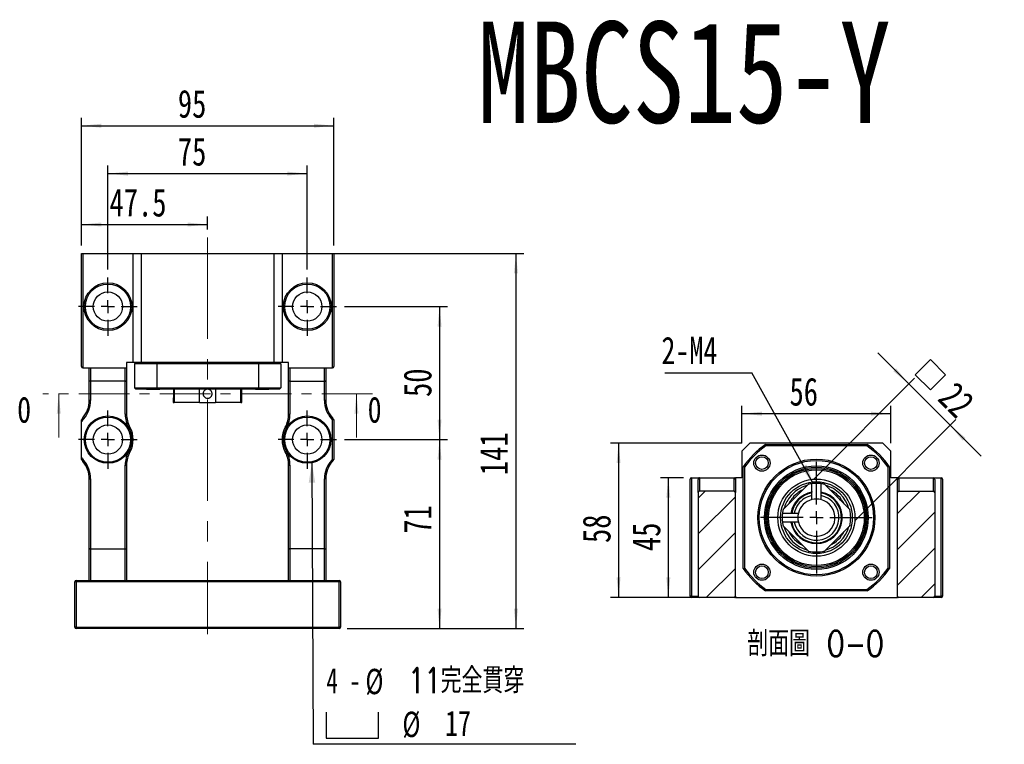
# Model space of a CAD drawing. Header units: millimetres. Extents: x 50 to 278, y 27 to 200.
# Tile 2 of 6: x 50 to 174, y 109 to 200. Entities that reach past the tile are written whole.
import ezdxf

# ---------------------------------------------------------------- set-up
doc = ezdxf.new("R2010")
doc.units = ezdxf.units.MM
doc.linetypes.add('CENTER', pattern=[10.16, 6.35, -1.27, 1.27, -1.27])
doc.linetypes.add('CENTERX2', pattern=[20.32, 12.7, -2.54, 2.54, -2.54])
doc.layers.add('FORMAT', color=7, linetype='Continuous')
doc.styles.add('SLDTEXTSTYLE0', font='TXT', dxfattribs={"width": 0.75})
doc.styles.add('SLDTEXTSTYLE1', font='TXT', dxfattribs={"width": 0.75, "bigfont": 'bigfont'})
doc.styles.add('SLDTEXTSTYLE3', font='TXT', dxfattribs={"width": 0.7})
doc.styles.add('SLDTEXTSTYLE4', font='TXT', dxfattribs={"width": 0.666667})
doc.dimstyles.new('SLDDIMSTYLE1', dxfattribs={"dimtxt": 0.18, "dimasz": 2.5, "dimexe": 0, "dimexo": 0.0625, "dimgap": 0, "dimtad": 0, "dimtih": 1, "dimtoh": 1, "dimdec": 0, "dimrnd": 1e-09, "dimzin": 0, "dimdsep": 46, "dimtxsty": 'Standard', "dimsah": 1, "dimcen": 0.09, "dimadec": 0, "dimazin": 0, "dimtfac": 2.5, "dimtdec": 0, "dimtofl": 0, "dimtmove": 0, "dimatfit": 3, "dimfxl": 0, "dimfrac": 2, "dimtolj": 1, "dimtzin": 0, "dimarcsym": 0})
doc.dimstyles.new('SLDDIMSTYLE2', dxfattribs={"dimtxt": 3.5, "dimasz": 2.5, "dimexe": 0, "dimexo": 0.0625, "dimgap": 0.875, "dimtad": 1, "dimdec": 1, "dimlfac": 3, "dimrnd": 1e-09, "dimzin": 12, "dimdsep": 46, "dimtxsty": 'SLDTEXTSTYLE0', "dimsah": 1, "dimcen": 0.09, "dimadec": 0, "dimazin": 3, "dimtfac": 1, "dimtdec": 1, "dimtofl": 0, "dimtmove": 0, "dimatfit": 3, "dimfxl": 0, "dimfrac": 2, "dimtolj": 1, "dimtzin": 12, "dimarcsym": 0})
doc.dimstyles.new('SLDDIMSTYLE3', dxfattribs={"dimtxt": 3.5, "dimasz": 2.5, "dimexe": 0, "dimexo": 0.0625, "dimgap": 0.875, "dimtad": 1, "dimlfac": 3, "dimrnd": 1e-09, "dimzin": 12, "dimdsep": 46, "dimtxsty": 'SLDTEXTSTYLE0', "dimsah": 1, "dimcen": 0.09, "dimadec": 0, "dimazin": 3, "dimtfac": 1, "dimtofl": 0, "dimtmove": 0, "dimatfit": 3, "dimfxl": 0, "dimfrac": 2, "dimtolj": 1, "dimtzin": 12, "dimarcsym": 0})
doc.dimstyles.new('SLDDIMSTYLE4', dxfattribs={"dimtxt": 3.5, "dimasz": 2.5, "dimexe": 0, "dimexo": 0.0625, "dimgap": 0.875, "dimtad": 1, "dimlfac": 3, "dimrnd": 1e-09, "dimzin": 12, "dimdsep": 46, "dimtxsty": 'SLDTEXTSTYLE0', "dimsah": 1, "dimcen": 0.09, "dimadec": 0, "dimazin": 3, "dimtfac": 1, "dimtmove": 0, "dimatfit": 0, "dimfxl": 0, "dimfrac": 2, "dimtolj": 1, "dimtzin": 12, "dimarcsym": 0})

# ---------------------------------------------------------------- blocks, each defined once
blk = doc.blocks.new('_D')
at = {"layer": 'FORMAT', "color": 7}
for p, q in [((58.1, 171.61), (58.1, 175.23)), ((58.1, 174.23), (73.93, 174.23)), ((73.93, 173.61), (73.93, 175.23))]:
    blk.add_line(p, q, dxfattribs=at)
for points in [[(58.1, 174.23), (60.6, 173.98), (60.6, 174.48)], [(73.93, 174.23), (71.43, 174.48), (71.43, 173.98)]]:
    blk.add_solid(points, dxfattribs=at)
at = {"layer": 'FORMAT', "color": 7, "insert": (61.63, 178.74), "char_height": 3.5, "attachment_point": 1, "style": 'SLDTEXTSTYLE0'}
blk.add_mtext('47.5', dxfattribs=at)
blk = doc.blocks.new('_D_1')
at = {"layer": 'FORMAT', "color": 7}
for p, q in [((61.43, 168.61), (61.43, 181.61)), ((86.43, 168.61), (86.43, 181.61)), ((61.43, 180.61), (86.43, 180.61))]:
    blk.add_line(p, q, dxfattribs=at)
for points in [[(61.43, 180.61), (63.93, 180.36), (63.93, 180.86)], [(86.43, 180.61), (83.93, 180.86), (83.93, 180.36)]]:
    blk.add_solid(points, dxfattribs=at)
at = {"layer": 'FORMAT', "color": 7, "insert": (70.2, 185.12), "char_height": 3.5, "attachment_point": 1, "style": 'SLDTEXTSTYLE0'}
blk.add_mtext('75', dxfattribs=at)
blk = doc.blocks.new('_D_2')
at = {"layer": 'FORMAT', "color": 7}
for p, q in [((58.1, 171.61), (58.1, 187.61)), ((58.1, 186.61), (89.76, 186.61)), ((89.76, 171.61), (89.76, 187.61))]:
    blk.add_line(p, q, dxfattribs=at)
for points in [[(58.1, 186.61), (60.6, 186.36), (60.6, 186.86)], [(89.76, 186.61), (87.26, 186.86), (87.26, 186.36)]]:
    blk.add_solid(points, dxfattribs=at)
at = {"layer": 'FORMAT', "color": 7, "insert": (70.2, 191.12), "char_height": 3.5, "attachment_point": 1, "style": 'SLDTEXTSTYLE0'}
blk.add_mtext('95', dxfattribs=at)
blk = doc.blocks.new('_D_3')
at = {"layer": 'FORMAT', "color": 7}
for p, q in [((91.1, 147.28), (104.02, 147.28)), ((103.02, 147.28), (103.02, 123.61)), ((91.43, 123.61), (104.02, 123.61))]:
    blk.add_line(p, q, dxfattribs=at)
for points in [[(103.02, 147.28), (102.77, 144.78), (103.27, 144.78)], [(103.02, 123.61), (103.27, 126.11), (102.77, 126.11)]]:
    blk.add_solid(points, dxfattribs=at)
at = {"layer": 'FORMAT', "color": 7, "insert": (98.5, 135.49), "char_height": 3.5, "attachment_point": 1, "rotation": 90, "style": 'SLDTEXTSTYLE0'}
blk.add_mtext('71', dxfattribs=at)
blk = doc.blocks.new('_D_4')
at = {"layer": 'FORMAT', "color": 7}
for p, q in [((91.1, 163.94), (104.02, 163.94)), ((103.02, 163.94), (103.02, 147.28)), ((91.1, 147.28), (104.02, 147.28))]:
    blk.add_line(p, q, dxfattribs=at)
for points in [[(103.02, 163.94), (102.77, 161.44), (103.27, 161.44)], [(103.02, 147.28), (103.27, 149.78), (102.77, 149.78)]]:
    blk.add_solid(points, dxfattribs=at)
at = {"layer": 'FORMAT', "color": 7, "insert": (98.5, 152.62), "char_height": 3.5, "attachment_point": 1, "rotation": 90, "style": 'SLDTEXTSTYLE0'}
blk.add_mtext('50', dxfattribs=at)
blk = doc.blocks.new('_D_5')
at = {"layer": 'FORMAT', "color": 7}
for p, q in [((84.26, 170.61), (113.6, 170.61)), ((112.6, 170.61), (112.6, 123.61)), ((91.43, 123.61), (113.6, 123.61))]:
    blk.add_line(p, q, dxfattribs=at)
for points in [[(112.6, 170.61), (112.35, 168.11), (112.85, 168.11)], [(112.6, 123.61), (112.85, 126.11), (112.35, 126.11)]]:
    blk.add_solid(points, dxfattribs=at)
at = {"layer": 'FORMAT', "color": 7, "insert": (108.08, 142.82), "char_height": 3.5, "attachment_point": 1, "rotation": 90, "style": 'SLDTEXTSTYLE0'}
blk.add_mtext('141', dxfattribs=at)
blk = doc.blocks.new('SW_SYMBOL_HOLE_SPOT')
at = {"layer": 'FORMAT', "color": 0}
for p, q in [((0, 875), (0, 75)), ((1600, 75), (1600, 875)), ((0, 75), (1600, 75))]:
    blk.add_line(p, q, dxfattribs=at)
blk = doc.blocks.new('SW_NOTE_2')
at = {"layer": 'FORMAT', "color": 0}
blk.add_line((32.94, 0), (0, 0), dxfattribs=at)
at = {"layer": 'FORMAT', "color": 0, "xscale": 0.004092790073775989, "yscale": 0.004092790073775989, "zscale": 0.004092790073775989}
blk.add_blockref('SW_SYMBOL_HOLE_SPOT', (1.64, 0.46), dxfattribs=at)
at = {"layer": 'FORMAT', "color": 0, "char_height": 3.175, "attachment_point": 1}
for s, insert, style in [('4 -', (1.67, 9.58), 'SLDTEXTSTYLE4'), ('%%c', (6.57, 9.46), 'SLDTEXTSTYLE3'), ('11\\M+18AAE\\M+19153\\M+18AD1\\M+190FA', (11.92, 9.58), 'SLDTEXTSTYLE1'), ('%%c', (11.21, 4.09), 'SLDTEXTSTYLE3'), ('17', (16.56, 4.22), 'SLDTEXTSTYLE0')]:
    blk.add_mtext(s, dxfattribs=dict(at, insert=insert, style=style))
blk = doc.blocks.new('SW_CENTERMARKSYMBOL_1')
at = {"layer": 'FORMAT', "color": 0}
for p, q in [((0, 1.67), (0, 3.67)), ((-1.67, 0), (-3.67, 0)), ((0, 0), (-0.83, 0)), ((0, 0), (0, 0.83)), ((0, 0), (0, -0.83)), ((0, 0), (0.83, 0)), ((1.67, 0), (3.67, 0)), ((0, -1.67), (0, -3.67))]:
    blk.add_line(p, q, dxfattribs=at)
blk = doc.blocks.new('SW_CENTERMARKSYMBOL_2')
at = {"layer": 'FORMAT', "color": 0}
for p, q in [((0, 1.67), (0, 3.67)), ((-1.67, 0), (-3.67, 0)), ((0, 0), (-0.83, 0)), ((0, 0), (0, 0.83)), ((0, 0), (0, -0.83)), ((0, 0), (0.83, 0)), ((1.67, 0), (3.67, 0)), ((0, -1.67), (0, -3.67))]:
    blk.add_line(p, q, dxfattribs=at)
blk = doc.blocks.new('SW_CENTERMARKSYMBOL_3')
at = {"layer": 'FORMAT', "color": 0}
for p, q in [((0, 1.67), (0, 3.67)), ((-1.67, 0), (-3.67, 0)), ((0, 0), (-0.83, 0)), ((0, 0), (0, 0.83)), ((0, 0), (0, -0.83)), ((0, 0), (0.83, 0)), ((1.67, 0), (3.67, 0)), ((0, -1.67), (0, -3.67))]:
    blk.add_line(p, q, dxfattribs=at)
blk = doc.blocks.new('SW_CENTERMARKSYMBOL_4')
at = {"layer": 'FORMAT', "color": 0}
for p, q in [((0, 1.67), (0, 3.67)), ((-1.67, 0), (-3.67, 0)), ((0, 0), (-0.83, 0)), ((0, 0), (0, 0.83)), ((0, 0), (0, -0.83)), ((0, 0), (0.83, 0)), ((1.67, 0), (3.67, 0)), ((0, -1.67), (0, -3.67))]:
    blk.add_line(p, q, dxfattribs=at)
blk = doc.blocks.new('_D_6')
at = {"layer": 'FORMAT', "color": 7}
for p, q in [((133.62, 142.5), (130.71, 142.5)), ((131.71, 142.5), (131.71, 127.5)), ((134.62, 127.5), (130.71, 127.5))]:
    blk.add_line(p, q, dxfattribs=at)
for points in [[(131.71, 142.5), (131.46, 140), (131.96, 140)], [(131.71, 127.5), (131.96, 130), (131.46, 130)]]:
    blk.add_solid(points, dxfattribs=at)
at = {"layer": 'FORMAT', "color": 7, "insert": (127.2, 133.31), "char_height": 3.5, "attachment_point": 1, "rotation": 90, "style": 'SLDTEXTSTYLE0'}
blk.add_mtext('45', dxfattribs=at)
blk = doc.blocks.new('_D_7')
at = {"layer": 'FORMAT', "color": 7}
for p, q in [((140.95, 146.83), (124.47, 146.83)), ((125.47, 146.83), (125.47, 127.5)), ((134.62, 127.5), (124.47, 127.5))]:
    blk.add_line(p, q, dxfattribs=at)
for points in [[(125.47, 146.83), (125.22, 144.33), (125.72, 144.33)], [(125.47, 127.5), (125.72, 130), (125.22, 130)]]:
    blk.add_solid(points, dxfattribs=at)
at = {"layer": 'FORMAT', "color": 7, "insert": (120.96, 134.32), "char_height": 3.5, "attachment_point": 1, "rotation": 90, "style": 'SLDTEXTSTYLE0'}
blk.add_mtext('58', dxfattribs=at)
blk = doc.blocks.new('_D_8')
at = {"layer": 'FORMAT', "color": 7}
for p, q in [((140.95, 146.83), (140.95, 151.53)), ((159.62, 146.83), (159.62, 151.53)), ((140.95, 150.53), (159.62, 150.53))]:
    blk.add_line(p, q, dxfattribs=at)
for points in [[(140.95, 150.53), (143.45, 150.28), (143.45, 150.78)], [(159.62, 150.53), (157.12, 150.78), (157.12, 150.28)]]:
    blk.add_solid(points, dxfattribs=at)
at = {"layer": 'FORMAT', "color": 7, "insert": (146.91, 155.04), "char_height": 3.5, "attachment_point": 1, "style": 'SLDTEXTSTYLE0'}
blk.add_mtext('56', dxfattribs=at)
blk = doc.blocks.new('SW_SYMBOL_MOD_BOX')
at = {"layer": 'FORMAT', "color": 0}
for p, q in [((200, 200), (200, 800)), ((200, 800), (800, 800)), ((800, 800), (800, 200)), ((200, 200), (800, 200))]:
    blk.add_line(p, q, dxfattribs=at)
blk = doc.blocks.new('_D_9')
at = {"layer": 'FORMAT', "color": 7}
for p, q in [((161.86, 154.26), (157.98, 158.15)), ((149.98, 142.38), (162.57, 154.97)), ((161.86, 154.26), (167.05, 149.08)), ((155.17, 137.2), (167.76, 149.79)), ((167.05, 149.08), (170.94, 145.19))]:
    blk.add_line(p, q, dxfattribs=at)
for points in [[(161.86, 154.26), (160.27, 156.21), (159.92, 155.85)], [(167.05, 149.08), (168.64, 147.13), (168.99, 147.49)]]:
    blk.add_solid(points, dxfattribs=at)
at = {"layer": 'FORMAT', "color": 7, "xscale": 0.004470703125, "yscale": 0.004470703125, "zscale": 0.004470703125, "rotation": 315.0000000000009}
blk.add_blockref('SW_SYMBOL_MOD_BOX', (161.41, 155.41), dxfattribs=at)
at = {"layer": 'FORMAT', "color": 7, "insert": (167.83, 154.76), "char_height": 3.5, "attachment_point": 1, "rotation": 315, "style": 'SLDTEXTSTYLE0'}
blk.add_mtext('22', dxfattribs=at)
blk = doc.blocks.new('SW_NOTE_3')
at = {"layer": 'FORMAT', "color": 0}
blk.add_line((-10.95, 0), (0, 0), dxfattribs=at)
at = {"layer": 'FORMAT', "color": 0, "insert": (-11.36, 4.53), "char_height": 3.44, "attachment_point": 1, "style": 'SLDTEXTSTYLE0'}
blk.add_mtext('2-M4', dxfattribs=at)
blk = doc.blocks.new('SW_CENTERMARKSYMBOL_5')
at = {"layer": 'FORMAT', "color": 0}
for p, q in [((0, 1.67), (0, 7)), ((-1.67, 0), (-7, 0)), ((0, 0), (-0.83, 0)), ((0, 0), (0, 0.83)), ((0, 0), (0, -0.83)), ((0, 0), (0.83, 0)), ((1.67, 0), (7, 0)), ((0, -1.67), (0, -7))]:
    blk.add_line(p, q, dxfattribs=at)

msp = doc.modelspace()

# ---------------------------------------------------------------- hatches: boundary and pattern name
at = {"layer": 'FORMAT', "linetype": 'Continuous', "lineweight": 18}
h = msp.add_hatch(dxfattribs=at)
h.set_pattern_fill('ANSI31', color=256, style=0)
edge = h.paths.add_edge_path(flags=0)
edge.add_arc((139.9487, 140.6628), 0.1667, 0, 90)
edge.add_line((139.9487, 140.8294), (135.6153, 140.8294))
edge.add_arc((135.6153, 140.6628), 0.1667, 90, 180)
edge.add_line((135.4487, 140.6628), (135.4487, 127.6628))
edge.add_arc((135.6153, 127.6628), 0.1667, 180, 270)
edge.add_line((135.6153, 127.4961), (139.9487, 127.4961))
edge.add_arc((139.9487, 127.6628), 0.1667, 270, 360)
edge.add_line((140.1153, 127.6628), (140.1153, 140.6628))
h = msp.add_hatch(dxfattribs=at)
h.set_pattern_fill('ANSI31', color=256, style=0)
edge = h.paths.add_edge_path(flags=0)
edge.add_line((149.7154, 139.7596), (149.7154, 141.7586))
edge.add_arc((150.282, 137.4961), 4.3, 97.572127, 103.508133)
edge.add_line((149.2776, 141.6772), (146.1009, 138.5005))
edge.add_arc((150.282, 137.4961), 4.3, 166.491867, 172.427873)
edge.add_line((146.0194, 138.0627), (148.0185, 138.0627))
edge.add_arc((150.282, 137.4961), 2.3333, 104.054594, 165.945406, ccw=False)
edge = h.paths.add_edge_path(flags=0)
edge.add_arc((150.282, 137.4961), 4.3, 97.572634, 103.508007, ccw=False)
edge.add_line((149.7153, 141.7586), (149.7153, 139.7596))
edge.add_arc((150.282, 137.4961), 2.3333, 104.055233, 165.944767)
edge.add_line((148.0185, 138.0628), (146.0195, 138.0628))
edge.add_arc((150.282, 137.4961), 4.3, 166.491993, 172.427366, ccw=False)
edge.add_line((146.1009, 138.5005), (149.2776, 141.6772))
h = msp.add_hatch(dxfattribs=at)
h.set_pattern_fill('ANSI31', color=256, style=0)
edge = h.paths.add_edge_path(flags=0)
edge.add_line((151.2864, 133.315), (154.4631, 136.4917))
edge.add_arc((150.282, 137.4961), 4.3, 346.491867, 373.508133)
edge.add_line((154.4631, 138.5005), (151.2864, 141.6772))
edge.add_arc((150.282, 137.4961), 4.3, 76.491867, 82.427873)
edge.add_line((150.8486, 141.7586), (150.8486, 139.7596))
edge.add_arc((150.282, 137.4961), 2.3333, -165.945406, 75.945406, ccw=False)
edge.add_line((148.0185, 136.9295), (146.0194, 136.9295))
edge.add_arc((150.282, 137.4961), 4.3, 187.572127, 193.508133)
edge.add_line((146.1009, 136.4917), (149.2776, 133.315))
edge.add_arc((150.282, 137.4961), 4.3, 256.491867, 283.508133)
edge = h.paths.add_edge_path(flags=0)
edge.add_arc((150.282, 137.4961), 4.3, -13.508007, 13.508007, ccw=False)
edge.add_line((154.463, 136.4917), (151.2864, 133.3151))
edge.add_arc((150.282, 137.4961), 4.3, 256.491993, 283.508007, ccw=False)
edge.add_line((149.2776, 133.3151), (146.1009, 136.4917))
edge.add_arc((150.282, 137.4961), 4.3, 187.572634, 193.508007, ccw=False)
edge.add_line((146.0195, 136.9294), (148.0185, 136.9294))
edge.add_arc((150.282, 137.4961), 2.3333, 194.055233, 435.944767)
edge.add_line((150.8487, 139.7596), (150.8487, 141.7586))
edge.add_arc((150.282, 137.4961), 4.3, 76.491993, 82.427366, ccw=False)
edge.add_line((151.2864, 141.6772), (154.463, 138.5005))
h = msp.add_hatch(dxfattribs=at)
h.set_pattern_fill('ANSI31', color=256, style=0)
edge = h.paths.add_edge_path(flags=0)
edge.add_arc((160.6153, 140.6628), 0.1667, 90, 180)
edge.add_line((160.4487, 140.6628), (160.4487, 127.6628))
edge.add_arc((160.6153, 127.6628), 0.1667, 180, 270)
edge.add_line((160.6153, 127.4961), (164.9487, 127.4961))
edge.add_arc((164.9487, 127.6628), 0.1667, 270, 360)
edge.add_line((165.1153, 127.6628), (165.1153, 140.6628))
edge.add_arc((164.9487, 140.6628), 0.1667, 0, 90)
edge.add_line((164.9487, 140.8294), (160.6153, 140.8294))

# ---------------------------------------------------------------- linework, layer by layer
at = {"color": 7, "linetype": 'Continuous', "lineweight": 25}
for p, q in [((58.0961, 156.4423), (58.0961, 170.6089)), ((58.0961, 170.6089), (58.2628, 170.6089)), ((58.2628, 170.6089), (58.2628, 156.2756)), ((58.2628, 170.6089), (64.5961, 170.6089)), ((64.5961, 156.9423), (64.5961, 170.6089)), ((64.5961, 170.6089), (65.5961, 170.6089)), ((65.5961, 170.6089), (65.5961, 156.9423)), ((65.5961, 170.6089), (82.2628, 170.6089)), ((82.2628, 156.9423), (82.2628, 170.6089)), ((82.2628, 170.6089), (83.2628, 170.6089)), ((83.2628, 170.6089), (83.2628, 156.9423)), ((83.2628, 170.6089), (89.5961, 170.6089)), ((89.5961, 156.2756), (89.5961, 170.6089)), ((89.5961, 170.6089), (89.7628, 170.6089)), ((89.7628, 170.6089), (89.7628, 156.4423)), ((63.7628, 156.9423), (63.7628, 156.2756)), ((64.5961, 156.9423), (63.7628, 156.9423)), ((65.5961, 156.9423), (64.5961, 156.9423)), ((82.2628, 156.9423), (65.5961, 156.9423)), ((83.2628, 156.9423), (82.2628, 156.9423)), ((84.0961, 156.9423), (83.2628, 156.9423)), ((84.0961, 156.2756), (84.0961, 156.9423)), ((58.2628, 156.2756), (59.2628, 156.2756)), ((59.0961, 154.678), (59.0961, 156.2756)), ((59.2628, 156.2756), (63.5961, 156.2756)), ((59.2628, 156.2756), (59.2628, 154.6089)), ((63.5961, 156.2756), (63.7628, 156.2756)), ((63.5961, 154.6089), (63.5961, 156.2756)), ((63.7628, 156.2756), (63.7628, 154.678)), ((67.5524, 156.7756), (64.7628, 156.7756)), ((64.7628, 156.7756), (64.7628, 153.7756)), ((80.3065, 156.7756), (67.5524, 156.7756)), ((67.5524, 156.7756), (67.5524, 153.7756)), ((80.3065, 156.7756), (80.3065, 153.7756)), ((83.0961, 156.7756), (80.3065, 156.7756)), ((83.0961, 156.7756), (83.0961, 153.7756)), ((84.0961, 156.2756), (84.2628, 156.2756)), ((84.0961, 154.678), (84.0961, 156.2756)), ((84.2628, 156.2756), (88.5961, 156.2756)), ((84.2628, 156.2756), (84.2628, 154.6089)), ((88.5961, 156.2756), (89.5961, 156.2756)), ((88.5961, 154.6089), (88.5961, 156.2756)), ((88.7628, 156.2756), (88.7628, 154.678)), ((59.0961, 152.1887), (59.0961, 154.678)), ((63.5961, 154.6089), (59.2628, 154.6089)), ((59.2628, 154.6089), (59.2628, 152.1887)), ((63.5961, 150.4598), (63.5961, 154.6089)), ((63.7628, 154.678), (63.7628, 150.4598)), ((84.0961, 150.4598), (84.0961, 154.678)), ((84.2628, 154.6089), (88.5961, 154.6089)), ((84.2628, 154.6089), (84.2628, 150.4598)), ((88.5961, 152.1887), (88.5961, 154.6089)), ((88.7628, 154.678), (88.7628, 152.1887)), ((64.7628, 153.7756), (67.5524, 153.7756)), ((67.6049, 153.6089), (64.9294, 153.6089)), ((66.2607, 153.6089), (66.2941, 153.5756)), ((67.8941, 153.5756), (66.2941, 153.5756)), ((67.5524, 153.7756), (80.3065, 153.7756)), ((80.254, 153.6089), (67.6049, 153.6089)), ((67.8941, 153.5756), (67.9274, 153.6089)), ((69.6294, 153.6089), (69.6294, 153.5913)), ((69.7483, 153.6089), (69.7483, 151.9422)), ((72.925, 151.9422), (72.925, 153.6089)), ((74.9338, 153.6089), (74.9338, 151.9422)), ((78.1105, 151.9422), (78.1105, 153.6089)), ((78.2295, 151.9422), (78.2295, 153.6089)), ((79.9315, 153.6089), (79.9648, 153.5756)), ((80.4935, 153.5756), (79.9648, 153.5756)), ((82.9294, 153.6089), (80.254, 153.6089)), ((80.3065, 153.7756), (83.0961, 153.7756)), ((81.5648, 153.5756), (80.4935, 153.5756)), ((81.5648, 153.5756), (81.5981, 153.6089)), ((59.2628, 152.1887), (59.0961, 152.1887)), ((69.6294, 152.4594), (69.6294, 151.9422)), ((69.6294, 151.9422), (69.7483, 151.9422)), ((69.6296, 152.4603), (69.6299, 152.463)), ((72.925, 151.9422), (69.7483, 151.9422)), ((72.925, 151.9422), (74.9338, 151.9422)), ((78.1105, 151.9422), (74.9338, 151.9422)), ((78.1105, 151.9422), (78.2295, 151.9422)), ((88.7628, 152.1887), (88.5961, 152.1887)), ((58.0961, 145.0645), (58.0961, 149.4867)), ((58.2813, 150.0051), (58.4072, 149.8959)), ((63.5961, 150.4598), (63.7628, 150.4598)), ((84.0961, 150.4598), (84.2628, 150.4598)), ((89.5776, 150.0051), (89.4516, 149.8959)), ((89.5961, 144.8318), (89.5961, 149.7194)), ((89.7628, 149.7756), (89.7628, 144.7756)), ((64.0448, 148.7452), (64.1901, 148.8269)), ((83.6687, 148.8269), (83.814, 148.7452)), ((64.0448, 145.806), (64.1901, 145.7243)), ((83.6687, 145.7243), (83.814, 145.806)), ((141.9487, 146.8294), (140.9487, 145.8294)), ((140.9487, 145.8294), (140.9487, 142.4961)), ((158.6153, 146.8294), (141.9487, 146.8294)), ((143.9049, 146.6628), (156.659, 146.6628)), ((156.6065, 146.4961), (143.9574, 146.4961)), ((159.6153, 145.8294), (158.6153, 146.8294)), ((159.6153, 142.4961), (159.6153, 145.8294)), ((58.2813, 144.5461), (58.4072, 144.6553)), ((89.5776, 144.5461), (89.4516, 144.6553)), ((63.5961, 133.6089), (63.5961, 144.0914)), ((63.5961, 144.0914), (63.7628, 144.0914)), ((63.7628, 144.0914), (63.7628, 133.5197)), ((84.0961, 144.0914), (84.2628, 144.0914)), ((84.0961, 133.5197), (84.0961, 144.0914)), ((84.2628, 144.0914), (84.2628, 133.6089)), ((141.1153, 131.1191), (141.1153, 143.8731)), ((141.282, 143.8207), (141.282, 131.1716)), ((159.282, 131.1716), (159.282, 143.8207)), ((159.4487, 143.8731), (159.4487, 131.1191)), ((59.0961, 142.3625), (59.2628, 142.3625)), ((59.0961, 133.5197), (59.0961, 142.3625)), ((59.2628, 142.3625), (59.2628, 133.6089)), ((88.5961, 133.6089), (88.5961, 142.3625)), ((88.7628, 142.3625), (88.5961, 142.3625)), ((88.7628, 142.3625), (88.7628, 133.5197)), ((134.4487, 127.6628), (134.4487, 142.3294)), ((134.6153, 142.4961), (134.6153, 127.6628)), ((134.6153, 142.4961), (135.6153, 142.4961)), ((135.4487, 140.6628), (135.4487, 142.2604)), ((135.6153, 142.4961), (135.6153, 140.8294)), ((135.6153, 142.4961), (139.9487, 142.4961)), ((139.9487, 140.8294), (139.9487, 142.4961)), ((139.9487, 142.4961), (140.1153, 142.4961)), ((140.1153, 142.4961), (140.1153, 142.2604)), ((140.9487, 142.4961), (140.1153, 142.4961)), ((140.1153, 142.2604), (140.1153, 140.6628)), ((160.4487, 142.4961), (159.6153, 142.4961)), ((160.4487, 142.4961), (160.6153, 142.4961)), ((160.4487, 142.2604), (160.4487, 142.4961)), ((160.4487, 140.6628), (160.4487, 142.2604)), ((160.6153, 142.4961), (160.6153, 140.8294)), ((160.6153, 142.4961), (164.9487, 142.4961)), ((164.9487, 140.8294), (164.9487, 142.4961)), ((164.9487, 142.4961), (165.9487, 142.4961)), ((165.1153, 142.2604), (165.1153, 140.6628)), ((165.9487, 127.6628), (165.9487, 142.4961)), ((166.1153, 142.3294), (166.1153, 127.6628)), ((139.9487, 140.8294), (135.6153, 140.8294)), ((146.1009, 138.5005), (149.2776, 141.6772)), ((146.1009, 138.5005), (149.2776, 141.6772)), ((149.7153, 139.7596), (149.7153, 141.7586)), ((149.7154, 139.7596), (149.7154, 141.7586)), ((150.8486, 141.7586), (150.8486, 139.7596)), ((150.8487, 141.7586), (150.8487, 139.7596)), ((151.2864, 141.6772), (154.4631, 138.5005)), ((151.2864, 141.6772), (154.463, 138.5005)), ((160.6153, 140.8294), (164.9487, 140.8294)), ((135.4487, 140.6628), (135.4487, 127.6628)), ((140.1153, 127.6628), (140.1153, 140.6628)), ((160.4487, 127.6628), (160.4487, 140.6628)), ((165.1153, 140.6628), (165.1153, 127.6628)), ((146.0194, 138.0627), (148.0185, 138.0627)), ((146.0195, 138.0628), (148.0185, 138.0628)), ((148.0185, 136.9295), (146.0194, 136.9295)), ((148.0185, 136.9294), (146.0195, 136.9294)), ((149.2776, 133.315), (146.1009, 136.4917)), ((149.2776, 133.3151), (146.1009, 136.4917)), ((154.4631, 136.4917), (151.2864, 133.315)), ((154.463, 136.4917), (151.2864, 133.3151)), ((59.0961, 129.6089), (59.0961, 133.5197)), ((59.2628, 133.6089), (59.2628, 129.6089)), ((59.2628, 133.6089), (63.5961, 133.6089)), ((63.5961, 129.6089), (63.5961, 133.6089)), ((63.7628, 133.5197), (63.7628, 129.6089)), ((84.0961, 129.6089), (84.0961, 133.5197)), ((84.2628, 133.6089), (84.2628, 129.6089)), ((88.5961, 133.6089), (84.2628, 133.6089)), ((88.5961, 129.6089), (88.5961, 133.6089)), ((88.7628, 133.5197), (88.7628, 129.6089)), ((57.4294, 129.4423), (57.2628, 129.4423)), ((57.2628, 123.7756), (57.2628, 129.4423)), ((57.4294, 129.4423), (57.4294, 129.6089)), ((57.4294, 129.6089), (90.4294, 129.6089)), ((90.4294, 129.4423), (57.4294, 129.4423)), ((57.4294, 129.4423), (57.4294, 123.7756)), ((90.4294, 129.6089), (90.4294, 129.4423)), ((90.4294, 123.7756), (90.4294, 129.4423)), ((90.5961, 129.4423), (90.4294, 129.4423)), ((90.5961, 129.4423), (90.5961, 123.7756)), ((143.9574, 128.4961), (156.6065, 128.4961)), ((134.6153, 127.6628), (134.4487, 127.6628)), ((134.6153, 127.4961), (134.6153, 127.6628)), ((134.6153, 127.6628), (135.4487, 127.6628)), ((135.6153, 127.4961), (134.6153, 127.4961)), ((139.9487, 127.4961), (135.6153, 127.4961)), ((140.1153, 127.4961), (139.9487, 127.4961)), ((140.1153, 127.6628), (140.1153, 127.4961)), ((140.1153, 127.4961), (160.4487, 127.4961)), ((156.659, 128.3294), (143.9049, 128.3294)), ((160.4487, 127.4961), (160.4487, 127.6628)), ((160.6153, 127.4961), (160.4487, 127.4961)), ((164.9487, 127.4961), (160.6153, 127.4961)), ((165.9487, 127.4961), (164.9487, 127.4961)), ((165.1153, 127.6628), (165.9487, 127.6628)), ((165.9487, 127.4961), (165.9487, 127.6628)), ((166.1153, 127.6628), (165.9487, 127.6628)), ((57.4294, 123.7756), (57.2628, 123.7756)), ((57.4294, 123.7756), (90.4294, 123.7756)), ((57.4294, 123.6089), (57.4294, 123.7756)), ((90.4294, 123.6089), (57.4294, 123.6089)), ((90.5961, 123.7756), (90.4294, 123.7756)), ((90.4294, 123.7756), (90.4294, 123.6089))]:
    msp.add_line(p, q, dxfattribs=at)
at = {"color": 7, "linetype": 'CENTER', "lineweight": 18}
msp.add_line((94.5961, 153.0256), (53.2628, 153.0256), dxfattribs=at)
at = {"color": 7, "linetype": 'Continuous', "lineweight": 18}
for p, q in [((55.2628, 147.5256), (55.2628, 153.0256)), ((92.5961, 147.5256), (92.5961, 153.0256))]:
    msp.add_line(p, q, dxfattribs=at)
at = {"color": 7, "linetype": 'Continuous', "lineweight": 25, "flags": 128}
for points in [[(63.5961, 133.6089), (63.625, 133.6076), (63.6531, 133.6036), (63.6794, 133.597), (63.7032, 133.5881), (63.7238, 133.5771), (63.7404, 133.5643), (63.7527, 133.5502), (63.7602, 133.5352), (63.7628, 133.5197)], [(88.5961, 133.6089), (88.625, 133.6076), (88.6531, 133.6036), (88.6794, 133.597), (88.7032, 133.5881), (88.7238, 133.5771), (88.7404, 133.5643), (88.7527, 133.5502), (88.7602, 133.5352), (88.7628, 133.5197)]]:
    msp.add_lwpolyline(points, dxfattribs=at)
at = {"color": 7, "linetype": 'Continuous', "lineweight": 25}
for centre, radius in [((61.4294, 163.9423), 3), ((61.4294, 163.9423), 2.8333), ((86.4294, 163.9423), 3), ((86.4294, 163.9423), 2.8333), ((61.4294, 163.9423), 1.8333), ((86.4294, 163.9423), 1.8333), ((61.4294, 147.2756), 2.9667), ((61.4294, 147.2756), 2.8333), ((86.4294, 147.2756), 2.9667), ((86.4294, 147.2756), 2.8333), ((61.4294, 147.2756), 1.8333), ((86.4294, 147.2756), 1.8333), ((143.4466, 144.3315), 1.0167), ((143.4466, 144.3315), 0.8), ((150.282, 137.4961), 7.3333), ((150.282, 137.4961), 7.1667), ((157.1174, 144.3315), 1.0167), ((157.1174, 144.3315), 0.8), ((150.282, 137.4961), 6.5), ((150.282, 137.4961), 6.3333), ((150.282, 137.4961), 6.1667), ((150.282, 137.4961), 6), ((150.282, 137.4961), 4.8333), ((150.282, 137.4961), 4.5), ((143.4466, 130.6607), 1.0167), ((143.4466, 130.6607), 0.8), ((157.1174, 130.6607), 1.0167), ((157.1174, 130.6607), 0.8)]:
    msp.add_circle(centre, radius, dxfattribs=at)
for centre, radius, start, end in [((58.2628, 156.4423), 0.1667, 180, 270), ((89.5961, 156.4423), 0.1667, 270, 0), ((55.7628, 152.1887), 3.3333, 319.073937, 0), ((55.7628, 152.1887), 3.5, 319.073937, 0), ((92.0961, 152.1887), 3.5, 180, 220.926063), ((92.0961, 152.1887), 3.3333, 180, 220.926063), ((61.4294, 147.2756), 4.1667, 139.073937, 143.130102), ((61.4294, 147.2756), 4, 139.073937, 146.44269), ((67.0961, 150.4598), 3.5, 180, 209.33211), ((67.0961, 150.4598), 3.3333, 180, 209.33211), ((80.7628, 150.4598), 3.3333, 330.66789, 0), ((80.7628, 150.4598), 3.5, 330.66789, 0), ((86.4294, 147.2756), 4, 37.658462, 40.926063), ((86.4294, 147.2756), 4.1667, 36.869898, 40.926063), ((61.4294, 147.2756), 3, 330.66789, 29.33211), ((61.4294, 147.2756), 3.1667, 330.66789, 29.33211), ((86.4294, 147.2756), 3.1667, 150.66789, 209.33211), ((86.4294, 147.2756), 3, 150.66789, 209.33211), ((67.0961, 144.0914), 3.5, 150.66789, 180), ((67.0961, 144.0914), 3.3333, 150.66789, 180), ((80.7628, 144.0914), 3.3333, 0, 29.33211), ((80.7628, 144.0914), 3.5, 0, 29.33211), ((150.282, 137.4961), 11.1667, 124.82546, 145.17454), ((150.282, 137.4961), 11, 125.096801, 144.903199), ((150.282, 137.4961), 11, 35.096801, 54.903199), ((150.282, 137.4961), 11.1667, 34.82546, 55.17454), ((61.4294, 147.2756), 4, 213.55731, 220.926063), ((61.4294, 147.2756), 4.1667, 216.869898, 220.926063), ((55.7628, 142.3625), 3.3333, 360, 40.926063), ((55.7628, 142.3625), 3.5, 360, 40.926063), ((92.0961, 142.3625), 3.5, 139.073937, 180), ((92.0961, 142.3625), 3.3333, 139.073937, 180), ((86.4294, 147.2756), 4, 319.073937, 322.341538), ((86.4294, 147.2756), 4.1667, 319.073937, 323.130102), ((134.6153, 142.3294), 0.1667, 90, 180), ((165.9487, 142.3294), 0.1667, 0, 90), ((135.6153, 140.6628), 0.1667, 90, 180), ((139.9487, 140.6628), 0.1667, 0, 90), ((150.282, 137.4961), 4.2167, 105.409071, 143.429882), ((150.282, 137.4961), 3.8833, 115.771835, 143.429882), ((150.282, 137.4961), 4.3, 97.572127, 103.508133), ((150.282, 137.4961), 4.3, 97.572634, 103.508007), ((150.282, 137.4961), 4.3001, 82.427915, 97.572085), ((150.282, 137.4961), 4.3, 76.491867, 82.427873), ((150.282, 137.4961), 4.3, 76.491993, 82.427366), ((150.282, 137.4961), 4.2167, 15.409071, 74.590929), ((150.282, 137.4961), 3.8833, 25.771835, 64.228165), ((160.6153, 140.6628), 0.1667, 90, 180), ((164.9487, 140.6628), 0.1667, 0, 90), ((150.282, 137.4961), 4.2167, 143.429882, 164.590929), ((150.282, 137.4961), 3.8833, 143.429882, 154.228165), ((150.282, 137.4961), 3.25, 100.041357, 169.958643), ((150.282, 137.4961), 3.15, 190.363596, 79.636404), ((150.282, 137.4961), 3.15, 100.363596, 169.636404), ((150.282, 137.4961), 2.8333, 191.536959, 78.463041), ((150.282, 137.4961), 2.8333, 101.536959, 143.429882), ((150.282, 137.4961), 2.3333, 194.054594, 75.945406), ((150.282, 137.4961), 2.3333, 194.055233, 75.944767), ((150.282, 137.4961), 2.3333, 104.054594, 165.945406), ((150.282, 137.4961), 2.3333, 104.055233, 165.944767), ((150.282, 137.4961), 2.3333, 75.945364, 104.054636), ((150.282, 137.4961), 3.25, 270, 79.958643), ((150.282, 137.4961), 4.3, 166.491867, 172.427873), ((150.282, 137.4961), 4.3, 166.491993, 172.427366), ((150.282, 137.4961), 2.8333, 143.429882, 168.463041), ((150.282, 137.4961), 4.3, 346.491993, 13.508007), ((150.282, 137.4961), 4.3, 346.491867, 13.508133), ((150.282, 137.4961), 4.3001, 172.427985, 187.572015), ((150.282, 137.4961), 2.3333, 165.945364, 194.054636), ((150.282, 137.4961), 4.3, 187.572127, 193.508133), ((150.282, 137.4961), 4.3, 187.572634, 193.508007), ((150.282, 137.4961), 4.2167, 195.409071, 254.590929), ((150.282, 137.4961), 3.25, 190.041357, 270), ((150.282, 137.4961), 4.2167, 285.409071, 344.590929), ((150.282, 137.4961), 3.8833, 205.771835, 244.228165), ((150.282, 137.4961), 3.8833, 295.771835, 334.228165), ((150.282, 137.4961), 4.3, 256.491993, 283.508007), ((150.282, 137.4961), 4.3, 256.491867, 283.508133), ((150.282, 137.4961), 11.1667, 214.82546, 235.17454), ((150.282, 137.4961), 11, 215.096801, 234.903199), ((150.282, 137.4961), 11, 305.096801, 324.903199), ((150.282, 137.4961), 11.1667, 304.82546, 325.17454), ((57.4294, 129.4423), 0.1667, 90, 180), ((90.4294, 129.4423), 0.1667, 0, 90), ((134.6153, 127.6628), 0.1667, 180, 270), ((135.6153, 127.6628), 0.1667, 180, 270), ((139.9487, 127.6628), 0.1667, 270, 0), ((160.6153, 127.6628), 0.1667, 180, 270), ((164.9487, 127.6628), 0.1667, 270, 0), ((165.9487, 127.6628), 0.1667, 270, 0), ((57.4294, 123.7756), 0.1667, 180, 270), ((90.4294, 123.7756), 0.1667, 270, 0)]:
    msp.add_arc(centre, radius, start, end, dxfattribs=at)
for centre, major_axis, ratio, start_param, end_param in [((59.2628, 154.678), (0.1667, 0), 0.41421356, 3.14159265, 4.71238898), ((63.5961, 154.678), (0.1667, 0), 0.41421356, 4.71238898, 6.28318531), ((84.2628, 154.678), (0.1667, 0), 0.41421356, 3.14159265, 4.71238898), ((88.5961, 154.678), (0.1667, 0), 0.41421356, 4.71238898, 6.28318531), ((135.6153, 142.2604), (0, -0.2357), 0.70710678, 3.14159265, 4.71238898), ((139.9487, 142.2604), (0, -0.2357), 0.70710678, 1.57079633, 3.14159265), ((160.6153, 142.2604), (0, -0.2357), 0.70710678, 3.14159265, 4.71238898), ((164.9487, 142.2604), (0, -0.2357), 0.70710678, 1.57079633, 3.14159265), ((59.2628, 133.5197), (0.1667, 0), 0.53518376, 1.57079633, 3.14159265), ((84.2628, 133.5197), (0.1667, 0), 0.53518376, 1.57079633, 3.14159265)]:
    msp.add_ellipse(centre, major_axis=major_axis, ratio=ratio, start_param=start_param, end_param=end_param, dxfattribs=at)
for points in [[(64.9294, 156.9423), (64.8739, 156.8867), (64.8183, 156.8312), (64.7628, 156.7756)], [(67.6049, 156.9423), (67.5873, 156.8867), (67.5698, 156.8312), (67.5524, 156.7756)], [(80.254, 156.9423), (80.2715, 156.8867), (80.289, 156.8312), (80.3065, 156.7756)], [(82.9294, 156.9423), (82.985, 156.8867), (83.0405, 156.8312), (83.0961, 156.7756)], [(64.9294, 153.6089), (64.8739, 153.6645), (64.8183, 153.72), (64.7628, 153.7756)], [(67.5524, 153.7756), (67.5698, 153.72), (67.5873, 153.6645), (67.6049, 153.6089)], [(80.3065, 153.7756), (80.289, 153.72), (80.2715, 153.6645), (80.254, 153.6089)], [(83.0961, 153.7756), (83.0405, 153.72), (82.985, 153.6645), (82.9294, 153.6089)], [(143.9049, 146.6628), (143.9224, 146.6072), (143.9399, 146.5517), (143.9574, 146.4961)], [(156.659, 146.6628), (156.6416, 146.6072), (156.6241, 146.5517), (156.6065, 146.4961)], [(141.282, 143.8207), (141.2264, 143.8382), (141.1709, 143.8557), (141.1153, 143.8731)], [(159.4487, 143.8731), (159.3931, 143.8557), (159.3375, 143.8382), (159.282, 143.8207)], [(141.1153, 131.1191), (141.1709, 131.1365), (141.2264, 131.154), (141.282, 131.1716)], [(159.4487, 131.1191), (159.3931, 131.1365), (159.3375, 131.154), (159.282, 131.1716)], [(143.9049, 128.3294), (143.9224, 128.385), (143.9399, 128.4406), (143.9574, 128.4961)], [(156.659, 128.3294), (156.6416, 128.385), (156.6241, 128.4406), (156.6065, 128.4961)]]:
    msp.add_open_spline(points, degree=3, dxfattribs=at)
for points, knots in [([(69.6295, 153.5913), (69.6295, 153.5916), (69.6293, 153.5931), (69.6298, 153.5892), (69.6309, 153.5805), (69.6331, 153.5631), (69.6361, 153.5386), (69.6396, 153.5092), (69.6436, 153.4729), (69.6477, 153.4304), (69.652, 153.384), (69.656, 153.3321), (69.6596, 153.2761), (69.6627, 153.2177), (69.6651, 153.1561), (69.6664, 153.0931), (69.6671, 153.0298), (69.6667, 152.9661), (69.6652, 152.9037), (69.6631, 152.8425), (69.6602, 152.7837), (69.6566, 152.7285), (69.6527, 152.676), (69.6485, 152.628), (69.6443, 152.5859), (69.6402, 152.5477), (69.6366, 152.516), (69.6333, 152.4897), (69.6311, 152.4722), (69.6303, 152.4658), (69.6299, 152.4626)], [0, 0, 0, 0, 0.00716719, 0.03546243, 0.06258747, 0.11775566, 0.14586293, 0.17307059, 0.22839782, 0.25658115, 0.2839911, 0.33973992, 0.36814629, 0.3955658, 0.45134842, 0.47978119, 0.50699798, 0.56236384, 0.59057956, 0.6176988, 0.67285021, 0.70094574, 0.72822339, 0.78369426, 0.81195225, 0.83939795, 0.89522531, 0.9236757, 0.96157913, 1, 1, 1, 1]), ([(73.8651, 153.5885), (73.9023, 153.5928), (73.9394, 153.5933), (74.013, 153.5872), (74.0501, 153.5804), (74.1215, 153.5599), (74.1558, 153.5463), (74.2217, 153.5124), (74.2533, 153.492), (74.34, 153.423), (74.389, 153.3651), (74.4606, 153.2361), (74.4839, 153.1637), (74.4966, 153.0534), (74.4972, 153.0157), (74.491, 152.9418), (74.4844, 152.9054), (74.464, 152.834), (74.4501, 152.799), (74.4163, 152.7334), (74.3963, 152.7023), (74.3498, 152.6438), (74.324, 152.6173), (74.2678, 152.5695), (74.2369, 152.5481), (74.172, 152.5121), (74.1381, 152.4975), (74.0676, 152.4748), (74.0307, 152.4668), (73.9204, 152.4542), (73.8446, 152.4605), (73.7026, 152.5011), (73.635, 152.5358), (73.5482, 152.6047), (73.5211, 152.6309), (73.4733, 152.6874), (73.4523, 152.7177), (73.4162, 152.7826), (73.4013, 152.817), (73.3787, 152.8873), (73.3708, 152.9236), (73.3622, 152.998), (73.3617, 153.035), (73.3677, 153.1087), (73.3744, 153.1457), (73.3949, 153.2171), (73.4084, 153.2515), (73.4423, 153.3174), (73.4627, 153.349), (73.5316, 153.4357), (73.5895, 153.4849), (73.7184, 153.5566), (73.7907, 153.58), (73.8651, 153.5885)], [0, 0, 0, 0, 0.03125, 0.03125, 0.0625, 0.0625, 0.09375, 0.09375, 0.125, 0.125, 0.1875, 0.1875, 0.25, 0.25, 0.28125, 0.28125, 0.3125, 0.3125, 0.34375, 0.34375, 0.375, 0.375, 0.40625, 0.40625, 0.4375, 0.4375, 0.46875, 0.46875, 0.5, 0.5, 0.5625, 0.5625, 0.625, 0.625, 0.65625, 0.65625, 0.6875, 0.6875, 0.71875, 0.71875, 0.75, 0.75, 0.78125, 0.78125, 0.8125, 0.8125, 0.84375, 0.84375, 0.875, 0.875, 0.9375, 0.9375, 1, 1, 1, 1]), ([(69.6299, 152.4626), (69.6297, 152.461), (69.6294, 152.4588), (69.6294, 152.4593), (69.6294, 152.4594)], [0, 0, 0, 0, 0.723544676, 1, 1, 1, 1]), ([(58.0961, 149.4867), (58.0961, 149.5471), (58.0961, 149.6084), (58.0961, 149.6923), (58.0961, 149.7187), (58.0961, 149.7606), (58.0961, 149.7756), (58.0961, 149.7756)], [0, 0, 0, 0, 0.5, 0.5, 0.75, 0.75, 1, 1, 1, 1]), ([(89.5961, 149.7194), (89.5961, 149.7484), (89.5985, 149.7778), (89.6122, 149.8165), (89.6188, 149.8284), (89.6355, 149.845), (89.6456, 149.8495), (89.6763, 149.8522), (89.6963, 149.8414), (89.7317, 149.8135), (89.7479, 149.7954), (89.7628, 149.7756)], [0, 0, 0, 0, 0.25, 0.25, 0.375, 0.375, 0.5, 0.5, 0.75, 0.75, 1, 1, 1, 1]), ([(58.0961, 144.7756), (58.0961, 144.7756), (58.0961, 144.7792), (58.0961, 144.792), (58.0961, 144.8011), (58.0961, 144.8326), (58.0961, 144.859), (58.0961, 144.943), (58.0961, 145.0042), (58.0961, 145.0645)], [0, 0, 0, 0, 0.125, 0.125, 0.25, 0.25, 0.5, 0.5, 1, 1, 1, 1]), ([(89.7628, 144.7756), (89.7479, 144.7558), (89.732, 144.738), (89.6965, 144.7099), (89.6765, 144.6991), (89.6458, 144.7017), (89.6356, 144.7062), (89.6189, 144.7227), (89.6124, 144.7344), (89.5985, 144.7734), (89.5961, 144.8028), (89.5961, 144.8318)], [0, 0, 0, 0, 0.25, 0.25, 0.5, 0.5, 0.625, 0.625, 0.75, 0.75, 1, 1, 1, 1])]:
    msp.add_open_spline(points, degree=3, knots=knots, dxfattribs=at)
at = {"color": 7, "linetype": 'Continuous', "lineweight": 18}
for points in [[(55.2628, 153.0256), (55.0128, 150.5256), (55.5128, 150.5256)], [(92.5961, 153.0256), (92.3461, 150.5256), (92.8461, 150.5256)]]:
    msp.add_solid(points, dxfattribs=at)
at = {"layer": 'FORMAT', "color": 7, "linetype": 'CENTERX2', "lineweight": 18}
msp.add_line((73.9294, 172.6089), (73.9294, 122.912), dxfattribs=at)

# ---------------------------------------------------------------- block references
at = {"layer": 'FORMAT', "color": 7}
for name, p in [('SW_CENTERMARKSYMBOL_4', (61.4294, 163.9423)), ('SW_CENTERMARKSYMBOL_3', (86.4294, 163.9423)), ('SW_NOTE_3', (142.2043, 155.6441)), ('SW_CENTERMARKSYMBOL_1', (61.4294, 147.2756)), ('SW_CENTERMARKSYMBOL_2', (86.4294, 147.2756)), ('SW_CENTERMARKSYMBOL_5', (150.282, 137.4961)), ('SW_NOTE_2', (87.1598, 109.0956))]:
    msp.add_blockref(name, p, dxfattribs=at)

# ---------------------------------------------------------------- texts
at = {"color": 7, "linetype": 'Continuous', "char_height": 3.175, "attachment_point": 1, "style": 'SLDTEXTSTYLE0'}
for insert in [(50.1126, 152.5656), (94.0675, 152.5656)]:
    msp.add_mtext('O', dxfattribs=dict(at, insert=insert))
at = {"layer": 'FORMAT', "color": 7, "insert": (107.7956, 199.6723), "char_height": 12.7, "attachment_point": 1, "style": 'SLDTEXTSTYLE0'}
msp.add_mtext('MBCS15-Y', dxfattribs=at)
at = {"layer": 'FORMAT', "insert": (150.1754, 123.3056), "char_height": 3.175, "attachment_point": 2, "style": 'SLDTEXTSTYLE1'}
msp.add_mtext('\\M+19655\\M+196CA\\M+19AA4 O-O', dxfattribs=at)

# ---------------------------------------------------------------- dimensions: what is measured, and where the dimension line sits
at = {"layer": 'FORMAT', "color": 7}
for base, p1, p2, dimstyle, picture, middle in [((89.7628, 186.6089), (58.0961, 170.6089), (89.7628, 170.6089), 'SLDDIMSTYLE3', '_D_2', (72.7838, 186.6089)), ((86.4294, 180.6089), (61.4294, 167.6089), (86.4294, 167.6089), 'SLDDIMSTYLE3', '_D_1', (72.7838, 180.6089)), ((73.9294, 174.233), (58.0961, 170.6089), (73.9294, 172.6089), 'SLDDIMSTYLE2', '_D', (66.155, 174.233)), ((159.6153, 150.5292), (140.9487, 145.8294), (159.6153, 145.8294), 'SLDDIMSTYLE3', '_D_8', (149.4926, 150.5292))]:
    dim = msp.add_linear_dim(base=base, p1=p1, p2=p2, dimstyle=dimstyle, dxfattribs=at)
    dim.commit()
    dim.dimension.update_dxf_attribs({"geometry": picture, "text_midpoint": middle, "dimtype": 160})
for base, p1, p2, picture, middle in [((112.5961, 123.6089), (83.2628, 170.6089), (90.4294, 123.6089), '_D_5', (112.5961, 146.6987)), ((103.016, 147.2756), (90.0961, 163.9423), (90.0961, 147.2756), '_D_4', (103.016, 155.2111)), ((103.016, 123.6089), (90.0961, 147.2756), (90.4294, 123.6089), '_D_3', (103.016, 138.0799)), ((125.4676, 127.4961), (141.9487, 146.8294), (135.6153, 127.4961), '_D_7', (125.4676, 136.9061)), ((131.7088, 127.4961), (134.6153, 142.4961), (135.6153, 127.4961), '_D_6', (131.7088, 135.8995))]:
    dim = msp.add_linear_dim(base=base, p1=p1, p2=p2, angle=90, dimstyle='SLDDIMSTYLE3', dxfattribs=at)
    dim.commit()
    dim.dimension.update_dxf_attribs({"geometry": picture, "text_midpoint": middle, "dimtype": 160})
dim = msp.add_linear_dim(base=(167.0496, 149.0782), p1=(149.2776, 141.6772), p2=(154.4631, 136.4917), angle=315, text='{\\fGDT;o}<>', dimstyle='SLDDIMSTYLE4', dxfattribs=at)
dim.commit()
dim.dimension.update_dxf_attribs({"geometry": '_D_9', "text_midpoint": (164.6591, 151.4687), "dimtype": 160})

# ---------------------------------------------------------------- leaders
for points in [[(149.8896, 141.7782), (142.2043, 155.6441)], [(87.0086, 144.366), (87.1598, 109.0956)]]:
    msp.add_leader(points, dimstyle='SLDDIMSTYLE1', dxfattribs=at)

doc.saveas('drawing.dxf')
